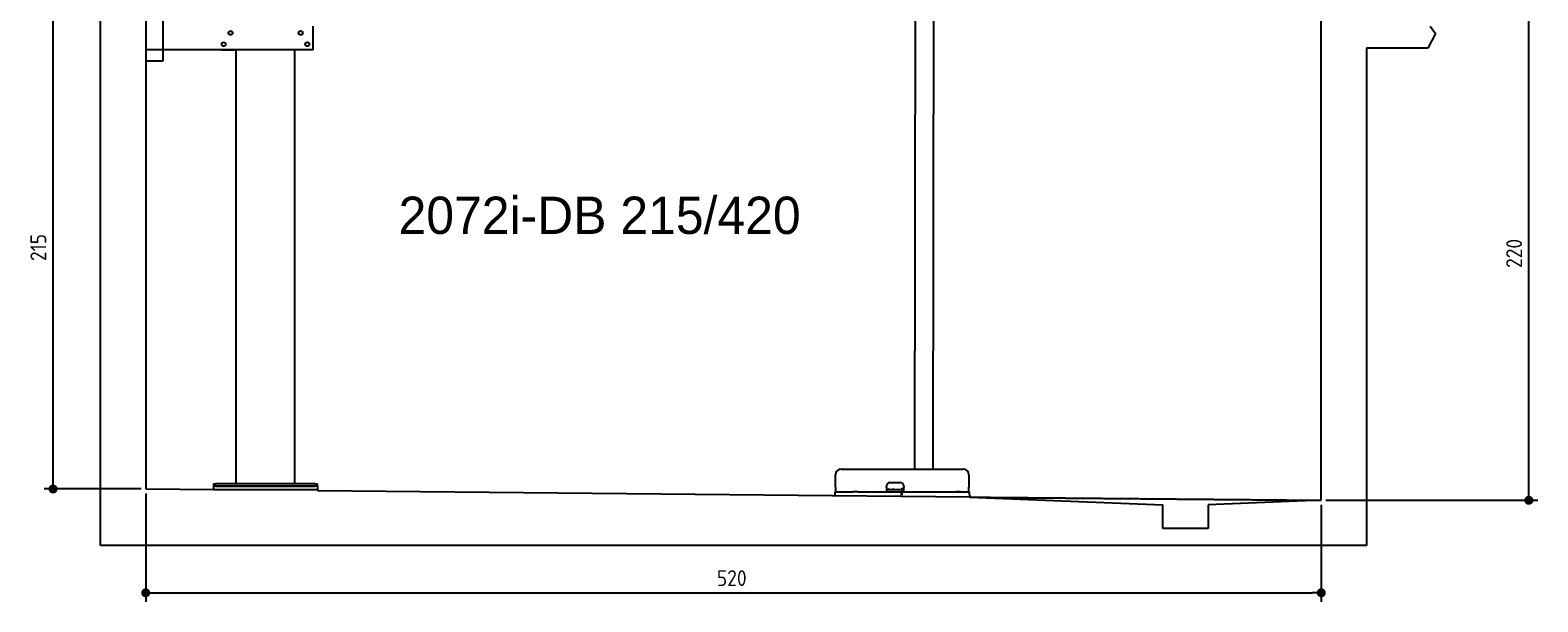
# Model space of a CAD drawing. Extents: x 562 to 7231, y 5467 to 12826.
# Tile 1 of 74: x 562 to 7231, y 5467 to 7995. Entities that reach past the tile are written whole.
import ezdxf

# ---------------------------------------------------------------- set-up
doc = ezdxf.new("R2010")
doc.units = 0
doc.linetypes.add('GEN3', pattern=[6.25, 5, -1.25])
doc.layers.get('0').update_dxf_attribs({"linetype": 'CONTINUOUS'})
doc.layers.get('DEFPOINTS').update_dxf_attribs({"linetype": 'CONTINUOUS'})
for name, color, linetype in [('0___1', 7, 'CONTINUOUS'), ('3', 6, 'GEN3'), ('4', 3, 'CONTINUOUS')]:
    doc.layers.add(name, color=color, linetype=linetype)
doc.styles.get("Standard").update_dxf_attribs({"font": 'ISOCP.SHX'})
doc.styles.add('STANDARD-1', font='txt')
doc.dimstyles.get("Standard").update_dxf_attribs({"dimtxt": 50, "dimasz": 100, "dimexe": 0.18, "dimexo": 0.0625, "dimgap": 15, "dimtad": 1, "dimlfac": 0.1, "dimzin": 0, "dimcen": 0.09, "dimazin": 3, "dimtfac": 1, "dimtofl": 0, "dimtmove": 0, "dimatfit": 3})

# ---------------------------------------------------------------- blocks, each defined once
blk = doc.blocks.new('PUNKT')
at = {"layer": '4', "color": 0, "linetype": 'BYBLOCK'}
blk.add_line((-0.5, 0), (-1, 0), dxfattribs=at)
at = {"layer": '4', "color": 0, "linetype": 'BYBLOCK', "const_width": 0.5}
blk.add_lwpolyline([(-0.25, 0, 1), (0.25, 0, 1)], format="xyb", close=True, dxfattribs=at)
blk = doc.blocks.new('*U47')
at = {"layer": '4', "color": 2}
blk.add_text('220', height=70, rotation=90, dxfattribs=at).set_placement((7160.9, 6943.3))
blk = doc.blocks.new('*D4')
at = {"layer": '4'}
for p, q in [((6792.8, 8115.9), (7231, 8115.9)), ((7191, 5955.9), (7191, 8075.9)), ((6292.8, 5915.9), (7231, 5915.9))]:
    blk.add_line(p, q, dxfattribs=at)
at = {"layer": 'DEFPOINTS', "color": 0}
for p in [(6772.8, 8115.9), (7191, 8115.9), (6272.8, 5915.9)]:
    blk.add_point(p, dxfattribs=at)
blk.add_blockref('*U47', (0, 0))
at = {"layer": '4', "xscale": 40, "yscale": 40, "zscale": 40}
for p, rotation in [((7191, 8115.9), 90), ((7191, 5915.9), 270)]:
    blk.add_blockref('PUNKT', p, dxfattribs=dict(at, rotation=rotation))
blk = doc.blocks.new('*U19')
at = {"layer": '0___1', "style": 'STANDARD-1'}
blk.add_text('2072i-DB 215/420', height=165, dxfattribs=at).set_placement((2191.2, 7093.9))
blk = doc.blocks.new('*U21')
at = {"layer": '4', "color": 2}
blk.add_text('215', height=70, rotation=90, dxfattribs=at).set_placement((632.8, 6973.8))
blk = doc.blocks.new('*D6')
at = {"layer": '4'}
for p, q in [((852.8, 8115.9), (622.8, 8115.9)), ((662.8, 6005.9), (662.8, 8075.9)), ((1052.8, 5965.9), (622.8, 5965.9))]:
    blk.add_line(p, q, dxfattribs=at)
at = {"layer": 'DEFPOINTS', "color": 0}
for p in [(662.8, 8115.9), (872.8, 8115.9), (1072.8, 5965.9)]:
    blk.add_point(p, dxfattribs=at)
blk.add_blockref('*U21', (0, 0))
at = {"layer": '4', "xscale": 40, "yscale": 40, "zscale": 40}
for p, rotation in [((662.8, 8115.9), 90), ((662.8, 5965.9), 270)]:
    blk.add_blockref('PUNKT', p, dxfattribs=dict(at, rotation=rotation))
blk = doc.blocks.new('*U27')
at = {"layer": '4', "color": 2}
blk.add_text('520', height=70, dxfattribs=at).set_placement((3599.2, 5536.8))
blk = doc.blocks.new('*D12')
at = {"layer": '4'}
for p, q in [((1072.8, 5945.9), (1072.8, 5466.8)), ((6272.8, 5895.9), (6272.8, 5466.8)), ((1112.8, 5506.8), (6232.8, 5506.8))]:
    blk.add_line(p, q, dxfattribs=at)
at = {"layer": 'DEFPOINTS', "color": 0}
for p in [(1072.8, 5965.9), (6272.8, 5915.9), (6272.8, 5506.8)]:
    blk.add_point(p, dxfattribs=at)
blk.add_blockref('*U27', (0, 0))
at = {"layer": '4', "xscale": 40, "yscale": 40, "zscale": 40, "rotation": 180}
blk.add_blockref('PUNKT', (1072.8, 5506.8), dxfattribs=at)
at = {"layer": '4', "xscale": 40, "yscale": 40, "zscale": 40}
blk.add_blockref('PUNKT', (6272.8, 5506.8), dxfattribs=at)

msp = doc.modelspace()

# ---------------------------------------------------------------- linework, layer by layer
for p, q in [((872.775, 5715.902), (872.775, 12515.902)), ((1072.775, 12315.902), (1072.775, 5965.902)), ((4477.207, 8174.042), (4474.185, 6053.979)), ((4557.207, 8173.919), (4554.185, 6053.979)), ((6272.775, 5915.902), (6272.775, 8115.902)), ((1147.775, 8063.018), (1147.775, 7858.018)), ((1812.775, 7908.018), (1812.775, 8013.018)), ((6755.252, 8012.821), (6778.313, 7980.371)), ((6778.313, 7980.371), (6743.815, 7915.902)), ((1812.775, 7908.018), (1072.775, 7908.018)), ((1407.775, 7908.018), (1470.775, 7908.018)), ((1472.775, 5988.018), (1472.775, 7908.018)), ((1732.775, 5988.018), (1732.775, 7908.018)), ((1797.775, 7908.018), (1734.775, 7908.018)), ((6743.815, 7915.902), (6472.775, 7915.902)), ((6472.775, 7915.902), (6472.775, 5715.902)), ((1147.775, 7858.018), (1072.775, 7858.018)), ((4124.046, 5973.979), (4124.046, 6028.979)), ((4149.046, 6053.979), (4689.046, 6053.979)), ((4714.046, 6028.979), (4714.046, 5973.979)), ((1072.775, 5965.902), (1372.775, 5963.018)), ((1372.775, 5988.018), (1372.775, 5978.018)), ((1372.775, 5988.018), (1382.775, 5988.018)), ((1372.775, 5978.018), (1372.775, 5963.018)), ((1832.775, 5978.018), (1372.775, 5978.018)), ((1372.775, 5963.018), (1832.775, 5963.018)), ((1822.775, 5988.018), (1382.775, 5988.018)), ((1382.775, 5978.018), (1822.775, 5978.018)), ((1822.775, 5988.018), (1832.775, 5988.018)), ((1832.775, 5978.018), (1832.775, 5988.018)), ((1832.775, 5978.018), (1832.775, 5963.018)), ((1832.775, 5963.018), (1832.775, 5958.594)), ((1832.775, 5958.594), (4717.775, 5930.854)), ((4121.546, 5953.979), (4131.546, 5953.979)), ((4121.546, 5953.979), (4121.546, 5938.979)), ((4124.046, 5973.979), (4124.046, 5953.979)), ((4131.546, 5953.979), (4178.005, 5953.979)), ((4178.005, 5953.979), (4187.588, 5953.979)), ((4187.588, 5953.979), (4200.649, 5953.979)), ((4222.443, 5953.979), (4200.649, 5953.979)), ((4222.443, 5953.979), (4235.504, 5953.979)), ((4235.504, 5953.979), (4245.087, 5953.979)), ((4245.087, 5953.979), (4405.546, 5953.979)), ((4350.046, 5973.979), (4350.046, 5978.979)), ((4350.046, 5973.979), (4350.046, 5953.979)), ((4352.046, 5963.979), (4350.046, 5963.979)), ((4352.046, 5963.979), (4424.046, 5963.979)), ((4365.046, 5993.979), (4411.046, 5993.979)), ((4405.546, 5953.979), (4415.546, 5953.979)), ((4417.546, 5953.979), (4415.546, 5953.979)), ((4415.546, 5938.979), (4415.546, 5953.979)), ((4416.046, 5965.979), (4417.046, 5965.979)), ((4426.046, 5965.979), (4417.046, 5965.979)), ((4417.546, 5953.979), (4427.546, 5953.979)), ((4417.546, 5953.979), (4417.546, 5938.979)), ((4423.046, 5965.979), (4423.046, 5964.979)), ((4423.046, 5963.979), (4423.046, 5964.979)), ((4426.046, 5963.979), (4424.046, 5963.979)), ((4426.046, 5978.979), (4426.046, 5973.979)), ((4426.046, 5953.979), (4426.046, 5973.979)), ((4427.546, 5953.979), (4633.005, 5953.979)), ((4577.443, 5953.979), (4590.504, 5953.979)), ((4590.504, 5953.979), (4600.087, 5953.979)), ((4600.087, 5953.979), (4706.546, 5953.979)), ((4633.005, 5953.979), (4642.588, 5953.979)), ((4642.588, 5953.979), (4655.649, 5953.979)), ((4677.443, 5953.979), (4655.649, 5953.979)), ((4706.546, 5953.979), (4716.546, 5953.979)), ((4714.046, 5953.979), (4714.046, 5973.979)), ((4716.546, 5938.979), (4716.546, 5953.979)), ((4717.775, 5938.979), (4717.775, 5929.893)), ((4717.775, 5929.893), (5572.775, 5895.814)), ((5572.775, 5790.902), (5572.775, 5895.814)), ((6272.775, 5915.902), (5772.321, 5895.814)), ((5772.321, 5895.814), (5772.775, 5790.902)), ((5772.775, 5790.902), (5572.775, 5790.902)), ((6472.775, 5715.902), (872.775, 5715.902))]:
    msp.add_line(p, q)
for centre in [(1417.775, 7933.018), (1447.775, 7983.018), (1757.775, 7983.018), (1787.775, 7933.018)]:
    msp.add_circle(centre, 9)
for centre, radius, start, end in [((4149.046, 6028.979), 25, 90, 180), ((4689.046, 6028.979), 25, 0, 90), ((4365.046, 5978.979), 15, 90, 180), ((4357.314, 5964.979), 1, 270, 330), ((4359.046, 5963.979), 1, 0, 150), ((4379.046, 5963.979), 1, 30, 180), ((4380.778, 5964.979), 1, 210, 270), ((4411.046, 5978.979), 15, 0, 90), ((4414.046, 5964.979), 1, 270, 0), ((4416.046, 5964.979), 1, 90, 180)]:
    msp.add_arc(centre, radius, start, end)
at = {"layer": '3'}
msp.add_line((4717.775, 5929.893), (6272.775, 5915.902), dxfattribs=at)

# ---------------------------------------------------------------- block references
msp.add_blockref('*U19', (0, 0))

# ---------------------------------------------------------------- dimensions: what is measured, and where the dimension line sits
at = {"layer": '4'}
for base, p1, p2, picture, middle in [((662.772, 8115.902), (1072.775, 5965.902), (872.775, 8115.902), '*D6', (597.765, 7040.902)), ((7190.953, 8115.902), (6272.775, 5915.902), (6772.775, 8115.902), '*D4', (7125.946, 7015.902))]:
    dim = msp.add_linear_dim(base=base, p1=p1, p2=p2, angle=90, dimstyle='Standard', dxfattribs=at)
    dim.commit()
    dim.dimension.update_dxf_attribs({"geometry": picture, "text_midpoint": middle})
dim = msp.add_linear_dim(base=(6272.775, 5506.807), p1=(1072.775, 5965.902), p2=(6272.775, 5915.902), dimstyle='Standard', dxfattribs=at)
dim.commit()
dim.dimension.update_dxf_attribs({"geometry": '*D12', "text_midpoint": (3672.775, 5571.814)})

doc.saveas('drawing.dxf')
